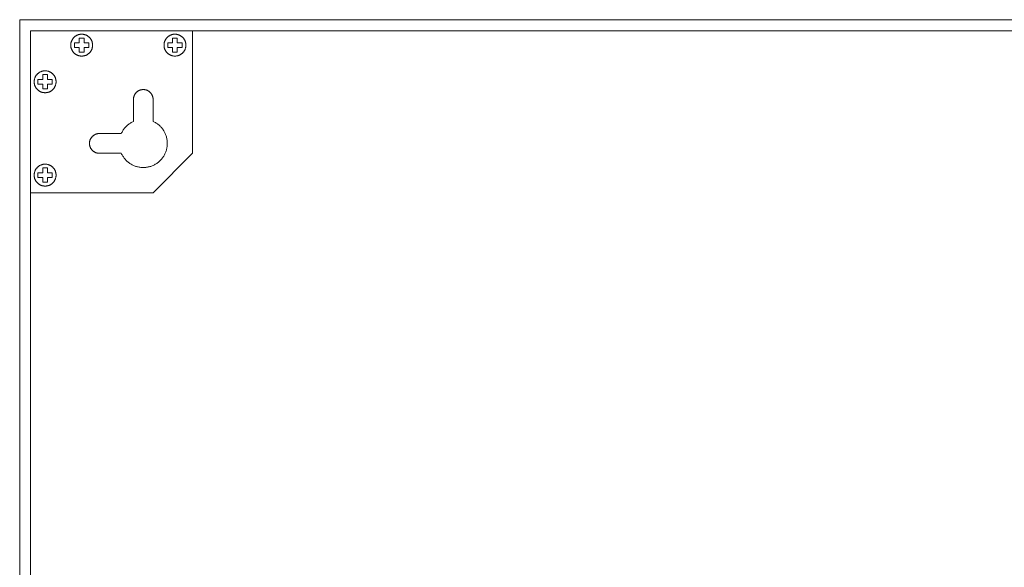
# Model space of a CAD drawing. Header units: millimetres. Extents: x -2430 to -1176, y -900 to 256.
# Tile 4 of 5: x -1626 to -1401, y 131 to 256. Entities that reach past the tile are written whole.
import ezdxf

# ---------------------------------------------------------------- set-up
doc = ezdxf.new("R2010")
doc.units = ezdxf.units.MM
doc.layers.add('Default', color=7, linetype='Continuous', lineweight=15, true_color=0x000000)
doc.layers.add('Make2D$visible$lines', color=7, linetype='Continuous', lineweight=15, true_color=0x000000)

msp = doc.modelspace()

# ---------------------------------------------------------------- linework, layer by layer
at = {"layer": 'Default'}
for p, q in [((-1178.85, 253.54), (-1623.85, 253.54)), ((-1623.85, 253.54), (-1623.85, -741.46)), ((-1623.85, 253.54), (-1586.85, 253.54)), ((-1613.99, 251.96), (-1613.93, 252.03)), ((-1613.93, 252.03), (-1613.87, 252.09)), ((-1613.87, 252.09), (-1613.8, 252.14)), ((-1613.8, 252.14), (-1613.73, 252.2)), ((-1613.73, 252.2), (-1613.66, 252.25)), ((-1613.66, 252.25), (-1613.59, 252.3)), ((-1613.59, 252.3), (-1613.52, 252.35)), ((-1613.52, 252.35), (-1613.45, 252.39)), ((-1613.45, 252.39), (-1613.37, 252.44)), ((-1613.37, 252.44), (-1613.29, 252.48)), ((-1613.29, 252.48), (-1613.22, 252.51)), ((-1613.22, 252.51), (-1613.14, 252.55)), ((-1613.14, 252.55), (-1613.06, 252.58)), ((-1613.06, 252.58), (-1612.97, 252.61)), ((-1612.97, 252.61), (-1612.89, 252.63)), ((-1612.89, 252.63), (-1612.81, 252.66)), ((-1612.81, 252.66), (-1612.72, 252.68)), ((-1612.72, 252.68), (-1612.64, 252.69)), ((-1612.64, 252.69), (-1612.55, 252.71)), ((-1612.55, 252.71), (-1612.47, 252.72)), ((-1612.47, 252.72), (-1612.38, 252.73)), ((-1612.38, 252.73), (-1612.29, 252.73)), ((-1612.29, 252.73), (-1612.21, 252.74)), ((-1612.21, 252.74), (-1612.12, 252.73)), ((-1612.12, 252.73), (-1612.03, 252.73)), ((-1612.03, 252.73), (-1611.95, 252.72)), ((-1611.95, 252.72), (-1611.86, 252.71)), ((-1611.86, 252.71), (-1611.77, 252.7)), ((-1611.77, 252.7), (-1611.69, 252.69)), ((-1611.69, 252.69), (-1611.6, 252.67)), ((-1611.6, 252.67), (-1611.52, 252.65)), ((-1611.52, 252.65), (-1611.44, 252.62)), ((-1611.44, 252.62), (-1611.35, 252.59)), ((-1611.35, 252.59), (-1611.27, 252.56)), ((-1611.27, 252.56), (-1611.19, 252.53)), ((-1611.19, 252.53), (-1611.11, 252.49)), ((-1611.11, 252.49), (-1611.04, 252.46)), ((-1611.04, 252.46), (-1610.96, 252.42)), ((-1610.96, 252.42), (-1610.88, 252.37)), ((-1610.88, 252.37), (-1610.81, 252.32)), ((-1610.81, 252.32), (-1610.74, 252.28)), ((-1610.74, 252.28), (-1610.67, 252.22)), ((-1610.67, 252.22), (-1610.6, 252.17)), ((-1610.6, 252.17), (-1610.54, 252.11)), ((-1610.54, 252.11), (-1610.47, 252.06)), ((-1610.47, 252.06), (-1610.41, 252)), ((-1592.68, 251.96), (-1592.62, 252.03)), ((-1592.62, 252.03), (-1592.56, 252.09)), ((-1592.56, 252.09), (-1592.49, 252.14)), ((-1592.49, 252.14), (-1592.42, 252.2)), ((-1592.42, 252.2), (-1592.35, 252.25)), ((-1592.35, 252.25), (-1592.28, 252.3)), ((-1592.28, 252.3), (-1592.21, 252.35)), ((-1592.21, 252.35), (-1592.14, 252.39)), ((-1592.14, 252.39), (-1592.06, 252.44)), ((-1592.06, 252.44), (-1591.98, 252.48)), ((-1591.98, 252.48), (-1591.91, 252.51)), ((-1591.91, 252.51), (-1591.83, 252.55)), ((-1591.83, 252.55), (-1591.75, 252.58)), ((-1591.75, 252.58), (-1591.66, 252.61)), ((-1591.66, 252.61), (-1591.58, 252.63)), ((-1591.58, 252.63), (-1591.5, 252.66)), ((-1591.5, 252.66), (-1591.41, 252.68)), ((-1591.41, 252.68), (-1591.33, 252.69)), ((-1591.33, 252.69), (-1591.24, 252.71)), ((-1591.24, 252.71), (-1591.16, 252.72)), ((-1591.16, 252.72), (-1591.07, 252.73)), ((-1591.07, 252.73), (-1590.98, 252.73)), ((-1590.98, 252.73), (-1590.9, 252.74)), ((-1590.9, 252.74), (-1590.81, 252.73)), ((-1590.81, 252.73), (-1590.72, 252.73)), ((-1590.72, 252.73), (-1590.64, 252.72)), ((-1590.64, 252.72), (-1590.55, 252.71)), ((-1590.55, 252.71), (-1590.46, 252.7)), ((-1590.46, 252.7), (-1590.38, 252.69)), ((-1590.38, 252.69), (-1590.29, 252.67)), ((-1590.29, 252.67), (-1590.21, 252.65)), ((-1590.21, 252.65), (-1590.13, 252.62)), ((-1590.13, 252.62), (-1590.04, 252.59)), ((-1590.04, 252.59), (-1589.96, 252.56)), ((-1589.96, 252.56), (-1589.88, 252.53)), ((-1589.88, 252.53), (-1589.8, 252.49)), ((-1589.8, 252.49), (-1589.73, 252.46)), ((-1589.73, 252.46), (-1589.65, 252.42)), ((-1589.65, 252.42), (-1589.57, 252.37)), ((-1589.57, 252.37), (-1589.5, 252.32)), ((-1589.5, 252.32), (-1589.43, 252.28)), ((-1589.43, 252.28), (-1589.36, 252.22)), ((-1589.36, 252.22), (-1589.29, 252.17)), ((-1589.29, 252.17), (-1589.23, 252.11)), ((-1589.23, 252.11), (-1589.16, 252.06)), ((-1589.16, 252.06), (-1589.1, 252)), ((-1586.85, 253.54), (-1586.85, 225.54)), ((-1614.68, 250.41), (-1614.67, 250.5)), ((-1614.68, 250.32), (-1614.68, 250.41)), ((-1614.68, 250.24), (-1614.68, 250.32)), ((-1614.68, 250.15), (-1614.68, 250.24)), ((-1614.68, 250.06), (-1614.68, 250.15)), ((-1614.67, 249.98), (-1614.68, 250.06)), ((-1614.67, 250.5), (-1614.66, 250.58)), ((-1614.66, 249.89), (-1614.67, 249.98)), ((-1614.66, 250.58), (-1614.65, 250.67)), ((-1614.65, 249.8), (-1614.66, 249.89)), ((-1614.65, 250.67), (-1614.63, 250.75)), ((-1614.63, 249.72), (-1614.65, 249.8)), ((-1614.63, 250.75), (-1614.61, 250.84)), ((-1614.61, 250.84), (-1614.59, 250.92)), ((-1614.59, 250.92), (-1614.56, 251)), ((-1614.56, 251), (-1614.54, 251.09)), ((-1614.54, 251.09), (-1614.5, 251.17)), ((-1614.5, 251.17), (-1614.47, 251.25)), ((-1614.47, 251.25), (-1614.43, 251.33)), ((-1614.43, 251.33), (-1614.39, 251.4)), ((-1614.39, 251.4), (-1614.35, 251.48)), ((-1614.35, 251.48), (-1614.31, 251.55)), ((-1614.31, 251.55), (-1614.26, 251.63)), ((-1614.26, 251.63), (-1614.21, 251.7)), ((-1614.21, 251.7), (-1614.16, 251.77)), ((-1614.16, 251.77), (-1614.11, 251.84)), ((-1614.11, 251.84), (-1614.05, 251.9)), ((-1614.05, 251.9), (-1613.99, 251.96)), ((-1613.81, 249.69), (-1613.81, 250.78)), ((-1613.81, 250.78), (-1612.73, 250.78)), ((-1612.73, 250.78), (-1612.73, 251.86)), ((-1612.73, 251.86), (-1611.64, 251.86)), ((-1611.64, 251.86), (-1611.64, 250.78)), ((-1611.64, 250.78), (-1610.56, 250.78)), ((-1610.56, 250.78), (-1610.56, 249.69)), ((-1610.41, 252), (-1610.35, 251.93)), ((-1610.35, 251.93), (-1610.29, 251.87)), ((-1610.29, 251.87), (-1610.24, 251.8)), ((-1610.24, 251.8), (-1610.18, 251.73)), ((-1610.18, 251.73), (-1610.13, 251.66)), ((-1610.13, 251.66), (-1610.08, 251.59)), ((-1610.08, 251.59), (-1610.04, 251.52)), ((-1610.04, 251.52), (-1609.99, 251.44)), ((-1609.99, 251.44), (-1609.95, 251.36)), ((-1609.95, 251.36), (-1609.92, 251.29)), ((-1609.92, 251.29), (-1609.88, 251.21)), ((-1609.88, 251.21), (-1609.85, 251.13)), ((-1609.85, 251.13), (-1609.82, 251.05)), ((-1609.82, 251.05), (-1609.79, 250.96)), ((-1609.79, 250.96), (-1609.77, 250.88)), ((-1609.77, 250.88), (-1609.75, 250.8)), ((-1609.75, 250.8), (-1609.73, 250.71)), ((-1609.73, 249.76), (-1609.75, 249.68)), ((-1609.73, 250.71), (-1609.71, 250.62)), ((-1609.71, 249.85), (-1609.73, 249.76)), ((-1609.71, 250.62), (-1609.7, 250.54)), ((-1609.7, 249.93), (-1609.71, 249.85)), ((-1609.7, 250.54), (-1609.69, 250.45)), ((-1609.69, 250.02), (-1609.7, 249.93)), ((-1609.69, 250.45), (-1609.69, 250.37)), ((-1609.69, 250.37), (-1609.68, 250.28)), ((-1609.68, 250.19), (-1609.69, 250.11)), ((-1609.69, 250.11), (-1609.69, 250.02)), ((-1609.68, 250.28), (-1609.68, 250.19)), ((-1593.37, 250.41), (-1593.36, 250.5)), ((-1593.37, 250.32), (-1593.37, 250.41)), ((-1593.37, 250.24), (-1593.37, 250.32)), ((-1593.37, 250.15), (-1593.37, 250.24)), ((-1593.37, 250.06), (-1593.37, 250.15)), ((-1593.36, 249.98), (-1593.37, 250.06)), ((-1593.36, 250.5), (-1593.35, 250.58)), ((-1593.35, 249.89), (-1593.36, 249.98)), ((-1593.35, 250.58), (-1593.34, 250.67)), ((-1593.34, 249.8), (-1593.35, 249.89)), ((-1593.34, 250.67), (-1593.32, 250.75)), ((-1593.32, 249.72), (-1593.34, 249.8)), ((-1593.32, 250.75), (-1593.3, 250.84)), ((-1593.3, 250.84), (-1593.28, 250.92)), ((-1593.28, 250.92), (-1593.25, 251)), ((-1593.25, 251), (-1593.23, 251.09)), ((-1593.23, 251.09), (-1593.19, 251.17)), ((-1593.19, 251.17), (-1593.16, 251.25)), ((-1593.16, 251.25), (-1593.12, 251.33)), ((-1593.12, 251.33), (-1593.08, 251.4)), ((-1593.08, 251.4), (-1593.04, 251.48)), ((-1593.04, 251.48), (-1593, 251.55)), ((-1593, 251.55), (-1592.95, 251.63)), ((-1592.95, 251.63), (-1592.9, 251.7)), ((-1592.9, 251.7), (-1592.85, 251.77)), ((-1592.85, 251.77), (-1592.8, 251.84)), ((-1592.8, 251.84), (-1592.74, 251.9)), ((-1592.74, 251.9), (-1592.68, 251.96)), ((-1592.5, 249.69), (-1592.5, 250.78)), ((-1592.5, 250.78), (-1591.42, 250.78)), ((-1591.42, 250.78), (-1591.42, 251.86)), ((-1591.42, 251.86), (-1590.33, 251.86)), ((-1590.33, 251.86), (-1590.33, 250.78)), ((-1590.33, 250.78), (-1589.25, 250.78)), ((-1589.25, 250.78), (-1589.25, 249.69)), ((-1589.1, 252), (-1589.04, 251.93)), ((-1589.04, 251.93), (-1588.98, 251.87)), ((-1588.98, 251.87), (-1588.93, 251.8)), ((-1588.93, 251.8), (-1588.87, 251.73)), ((-1588.87, 251.73), (-1588.82, 251.66)), ((-1588.82, 251.66), (-1588.77, 251.59)), ((-1588.77, 251.59), (-1588.73, 251.52)), ((-1588.73, 251.52), (-1588.68, 251.44)), ((-1588.68, 251.44), (-1588.64, 251.36)), ((-1588.64, 251.36), (-1588.61, 251.29)), ((-1588.61, 251.29), (-1588.57, 251.21)), ((-1588.57, 251.21), (-1588.54, 251.13)), ((-1588.54, 251.13), (-1588.51, 251.05)), ((-1588.51, 251.05), (-1588.48, 250.96)), ((-1588.48, 250.96), (-1588.46, 250.88)), ((-1588.46, 250.88), (-1588.44, 250.8)), ((-1588.44, 250.8), (-1588.42, 250.71)), ((-1588.42, 249.76), (-1588.44, 249.68)), ((-1588.42, 250.71), (-1588.4, 250.62)), ((-1588.4, 249.85), (-1588.42, 249.76)), ((-1588.4, 250.62), (-1588.39, 250.54)), ((-1588.39, 249.93), (-1588.4, 249.85)), ((-1588.39, 250.54), (-1588.38, 250.45)), ((-1588.38, 250.02), (-1588.39, 249.93)), ((-1588.38, 250.45), (-1588.38, 250.37)), ((-1588.38, 250.37), (-1588.37, 250.28)), ((-1588.37, 250.19), (-1588.38, 250.11)), ((-1588.38, 250.11), (-1588.38, 250.02)), ((-1588.37, 250.28), (-1588.37, 250.19)), ((-1614.61, 249.63), (-1614.63, 249.72)), ((-1614.59, 249.55), (-1614.61, 249.63)), ((-1614.56, 249.47), (-1614.59, 249.55)), ((-1614.54, 249.39), (-1614.56, 249.47)), ((-1614.5, 249.3), (-1614.54, 249.39)), ((-1614.47, 249.22), (-1614.5, 249.3)), ((-1614.43, 249.15), (-1614.47, 249.22)), ((-1614.39, 249.07), (-1614.43, 249.15)), ((-1614.35, 248.99), (-1614.39, 249.07)), ((-1614.31, 248.92), (-1614.35, 248.99)), ((-1614.26, 248.84), (-1614.31, 248.92)), ((-1614.21, 248.77), (-1614.26, 248.84)), ((-1614.16, 248.7), (-1614.21, 248.77)), ((-1614.11, 248.64), (-1614.16, 248.7)), ((-1614.05, 248.57), (-1614.11, 248.64)), ((-1613.99, 248.51), (-1614.05, 248.57)), ((-1613.93, 248.45), (-1613.99, 248.51)), ((-1613.87, 248.39), (-1613.93, 248.45)), ((-1613.8, 248.33), (-1613.87, 248.39)), ((-1612.73, 249.69), (-1613.81, 249.69)), ((-1613.73, 248.27), (-1613.8, 248.33)), ((-1613.66, 248.22), (-1613.73, 248.27)), ((-1613.59, 248.17), (-1613.66, 248.22)), ((-1613.52, 248.12), (-1613.59, 248.17)), ((-1613.45, 248.08), (-1613.52, 248.12)), ((-1613.37, 248.04), (-1613.45, 248.08)), ((-1613.29, 248), (-1613.37, 248.04)), ((-1613.22, 247.96), (-1613.29, 248)), ((-1613.14, 247.92), (-1613.22, 247.96)), ((-1613.06, 247.89), (-1613.14, 247.92)), ((-1612.97, 247.86), (-1613.06, 247.89)), ((-1612.89, 247.84), (-1612.97, 247.86)), ((-1612.81, 247.81), (-1612.89, 247.84)), ((-1612.72, 247.79), (-1612.81, 247.81)), ((-1612.73, 248.61), (-1612.73, 249.69)), ((-1611.64, 248.61), (-1612.73, 248.61)), ((-1612.64, 247.78), (-1612.72, 247.79)), ((-1612.55, 247.76), (-1612.64, 247.78)), ((-1612.47, 247.75), (-1612.55, 247.76)), ((-1612.38, 247.74), (-1612.47, 247.75)), ((-1612.29, 247.74), (-1612.38, 247.74)), ((-1612.21, 247.74), (-1612.29, 247.74)), ((-1612.12, 247.74), (-1612.21, 247.74)), ((-1612.03, 247.74), (-1612.12, 247.74)), ((-1611.95, 247.75), (-1612.03, 247.74)), ((-1611.86, 247.76), (-1611.95, 247.75)), ((-1611.77, 247.77), (-1611.86, 247.76)), ((-1611.69, 247.79), (-1611.77, 247.77)), ((-1611.6, 247.8), (-1611.69, 247.79)), ((-1610.56, 249.69), (-1611.64, 249.69)), ((-1611.64, 249.69), (-1611.64, 248.61)), ((-1611.52, 247.83), (-1611.6, 247.8)), ((-1611.44, 247.85), (-1611.52, 247.83)), ((-1611.35, 247.88), (-1611.44, 247.85)), ((-1611.27, 247.91), (-1611.35, 247.88)), ((-1611.19, 247.94), (-1611.27, 247.91)), ((-1611.11, 247.98), (-1611.19, 247.94)), ((-1611.04, 248.02), (-1611.11, 247.98)), ((-1610.96, 248.06), (-1611.04, 248.02)), ((-1610.88, 248.1), (-1610.96, 248.06)), ((-1610.81, 248.15), (-1610.88, 248.1)), ((-1610.74, 248.2), (-1610.81, 248.15)), ((-1610.67, 248.25), (-1610.74, 248.2)), ((-1610.6, 248.3), (-1610.67, 248.25)), ((-1610.54, 248.36), (-1610.6, 248.3)), ((-1610.47, 248.42), (-1610.54, 248.36)), ((-1610.41, 248.48), (-1610.47, 248.42)), ((-1610.35, 248.54), (-1610.41, 248.48)), ((-1610.29, 248.6), (-1610.35, 248.54)), ((-1610.24, 248.67), (-1610.29, 248.6)), ((-1610.18, 248.74), (-1610.24, 248.67)), ((-1610.13, 248.81), (-1610.18, 248.74)), ((-1610.08, 248.88), (-1610.13, 248.81)), ((-1610.04, 248.95), (-1610.08, 248.88)), ((-1609.99, 249.03), (-1610.04, 248.95)), ((-1609.95, 249.11), (-1609.99, 249.03)), ((-1609.92, 249.18), (-1609.95, 249.11)), ((-1609.88, 249.26), (-1609.92, 249.18)), ((-1609.85, 249.34), (-1609.88, 249.26)), ((-1609.82, 249.43), (-1609.85, 249.34)), ((-1609.79, 249.51), (-1609.82, 249.43)), ((-1609.77, 249.59), (-1609.79, 249.51)), ((-1609.75, 249.68), (-1609.77, 249.59)), ((-1593.3, 249.63), (-1593.32, 249.72)), ((-1593.28, 249.55), (-1593.3, 249.63)), ((-1593.25, 249.47), (-1593.28, 249.55)), ((-1593.23, 249.39), (-1593.25, 249.47)), ((-1593.19, 249.3), (-1593.23, 249.39)), ((-1593.16, 249.22), (-1593.19, 249.3)), ((-1593.12, 249.15), (-1593.16, 249.22)), ((-1593.08, 249.07), (-1593.12, 249.15)), ((-1593.04, 248.99), (-1593.08, 249.07)), ((-1593, 248.92), (-1593.04, 248.99)), ((-1592.95, 248.84), (-1593, 248.92)), ((-1592.9, 248.77), (-1592.95, 248.84)), ((-1592.85, 248.7), (-1592.9, 248.77)), ((-1592.8, 248.64), (-1592.85, 248.7)), ((-1592.74, 248.57), (-1592.8, 248.64)), ((-1592.68, 248.51), (-1592.74, 248.57)), ((-1592.62, 248.45), (-1592.68, 248.51)), ((-1592.56, 248.39), (-1592.62, 248.45)), ((-1592.49, 248.33), (-1592.56, 248.39)), ((-1591.42, 249.69), (-1592.5, 249.69)), ((-1592.42, 248.27), (-1592.49, 248.33)), ((-1592.35, 248.22), (-1592.42, 248.27)), ((-1592.28, 248.17), (-1592.35, 248.22)), ((-1592.21, 248.12), (-1592.28, 248.17)), ((-1592.14, 248.08), (-1592.21, 248.12)), ((-1592.06, 248.04), (-1592.14, 248.08)), ((-1591.98, 248), (-1592.06, 248.04)), ((-1591.91, 247.96), (-1591.98, 248)), ((-1591.83, 247.92), (-1591.91, 247.96)), ((-1591.75, 247.89), (-1591.83, 247.92)), ((-1591.66, 247.86), (-1591.75, 247.89)), ((-1591.58, 247.84), (-1591.66, 247.86)), ((-1591.5, 247.81), (-1591.58, 247.84)), ((-1591.41, 247.79), (-1591.5, 247.81)), ((-1591.42, 248.61), (-1591.42, 249.69)), ((-1590.33, 248.61), (-1591.42, 248.61)), ((-1591.33, 247.78), (-1591.41, 247.79)), ((-1591.24, 247.76), (-1591.33, 247.78)), ((-1591.16, 247.75), (-1591.24, 247.76)), ((-1591.07, 247.74), (-1591.16, 247.75)), ((-1590.98, 247.74), (-1591.07, 247.74)), ((-1590.9, 247.74), (-1590.98, 247.74)), ((-1590.81, 247.74), (-1590.9, 247.74)), ((-1590.72, 247.74), (-1590.81, 247.74)), ((-1590.64, 247.75), (-1590.72, 247.74)), ((-1590.55, 247.76), (-1590.64, 247.75)), ((-1590.46, 247.77), (-1590.55, 247.76)), ((-1590.38, 247.79), (-1590.46, 247.77)), ((-1590.29, 247.8), (-1590.38, 247.79)), ((-1589.25, 249.69), (-1590.33, 249.69)), ((-1590.33, 249.69), (-1590.33, 248.61)), ((-1590.21, 247.83), (-1590.29, 247.8)), ((-1590.13, 247.85), (-1590.21, 247.83)), ((-1590.04, 247.88), (-1590.13, 247.85)), ((-1589.96, 247.91), (-1590.04, 247.88)), ((-1589.88, 247.94), (-1589.96, 247.91)), ((-1589.8, 247.98), (-1589.88, 247.94)), ((-1589.73, 248.02), (-1589.8, 247.98)), ((-1589.65, 248.06), (-1589.73, 248.02)), ((-1589.57, 248.1), (-1589.65, 248.06)), ((-1589.5, 248.15), (-1589.57, 248.1)), ((-1589.43, 248.2), (-1589.5, 248.15)), ((-1589.36, 248.25), (-1589.43, 248.2)), ((-1589.29, 248.3), (-1589.36, 248.25)), ((-1589.23, 248.36), (-1589.29, 248.3)), ((-1589.16, 248.42), (-1589.23, 248.36)), ((-1589.1, 248.48), (-1589.16, 248.42)), ((-1589.04, 248.54), (-1589.1, 248.48)), ((-1588.98, 248.6), (-1589.04, 248.54)), ((-1588.93, 248.67), (-1588.98, 248.6)), ((-1588.87, 248.74), (-1588.93, 248.67)), ((-1588.82, 248.81), (-1588.87, 248.74)), ((-1588.77, 248.88), (-1588.82, 248.81)), ((-1588.73, 248.95), (-1588.77, 248.88)), ((-1588.68, 249.03), (-1588.73, 248.95)), ((-1588.64, 249.11), (-1588.68, 249.03)), ((-1588.61, 249.18), (-1588.64, 249.11)), ((-1588.57, 249.26), (-1588.61, 249.18)), ((-1588.54, 249.34), (-1588.57, 249.26)), ((-1588.51, 249.43), (-1588.54, 249.34)), ((-1588.48, 249.51), (-1588.51, 249.43)), ((-1588.46, 249.59), (-1588.48, 249.51)), ((-1588.44, 249.68), (-1588.46, 249.59)), ((-1622.74, 243.07), (-1622.78, 242.99)), ((-1622.7, 243.14), (-1622.74, 243.07)), ((-1622.65, 243.22), (-1622.7, 243.14)), ((-1622.61, 243.29), (-1622.65, 243.22)), ((-1622.56, 243.36), (-1622.61, 243.29)), ((-1622.5, 243.43), (-1622.56, 243.36)), ((-1622.45, 243.49), (-1622.5, 243.43)), ((-1622.39, 243.56), (-1622.45, 243.49)), ((-1622.33, 243.62), (-1622.39, 243.56)), ((-1622.27, 243.68), (-1622.33, 243.62)), ((-1622.21, 243.74), (-1622.27, 243.68)), ((-1622.14, 243.8), (-1622.21, 243.74)), ((-1622.07, 243.85), (-1622.14, 243.8)), ((-1622, 243.91), (-1622.07, 243.85)), ((-1621.93, 243.96), (-1622, 243.91)), ((-1621.86, 244), (-1621.93, 243.96)), ((-1621.79, 244.05), (-1621.86, 244)), ((-1621.71, 244.09), (-1621.79, 244.05)), ((-1621.63, 244.13), (-1621.71, 244.09)), ((-1621.55, 244.16), (-1621.63, 244.13)), ((-1621.47, 244.2), (-1621.55, 244.16)), ((-1621.39, 244.23), (-1621.47, 244.2)), ((-1621.31, 244.26), (-1621.39, 244.23)), ((-1621.23, 244.28), (-1621.31, 244.26)), ((-1621.14, 244.31), (-1621.23, 244.28)), ((-1621.06, 244.32), (-1621.14, 244.31)), ((-1620, 243.51), (-1621.08, 243.51)), ((-1621.08, 243.51), (-1621.08, 242.42)), ((-1620.97, 244.34), (-1621.06, 244.32)), ((-1620.89, 244.35), (-1620.97, 244.34)), ((-1620.8, 244.37), (-1620.89, 244.35)), ((-1620.71, 244.37), (-1620.8, 244.37)), ((-1620.63, 244.38), (-1620.71, 244.37)), ((-1620.54, 244.38), (-1620.63, 244.38)), ((-1620.45, 244.38), (-1620.54, 244.38)), ((-1620.37, 244.37), (-1620.45, 244.38)), ((-1620.28, 244.37), (-1620.37, 244.37)), ((-1620.2, 244.35), (-1620.28, 244.37)), ((-1620.11, 244.34), (-1620.2, 244.35)), ((-1620.02, 244.32), (-1620.11, 244.34)), ((-1619.94, 244.31), (-1620.02, 244.32)), ((-1620, 242.42), (-1620, 243.51)), ((-1619.86, 244.28), (-1619.94, 244.31)), ((-1619.77, 244.26), (-1619.86, 244.28)), ((-1619.69, 244.23), (-1619.77, 244.26)), ((-1619.61, 244.2), (-1619.69, 244.23)), ((-1619.53, 244.16), (-1619.61, 244.2)), ((-1619.45, 244.13), (-1619.53, 244.16)), ((-1619.37, 244.09), (-1619.45, 244.13)), ((-1619.3, 244.05), (-1619.37, 244.09)), ((-1619.22, 244), (-1619.3, 244.05)), ((-1619.15, 243.96), (-1619.22, 244)), ((-1619.08, 243.91), (-1619.15, 243.96)), ((-1619.01, 243.85), (-1619.08, 243.91)), ((-1618.94, 243.8), (-1619.01, 243.85)), ((-1618.88, 243.74), (-1618.94, 243.8)), ((-1618.81, 243.68), (-1618.88, 243.74)), ((-1618.75, 243.62), (-1618.81, 243.68)), ((-1618.69, 243.56), (-1618.75, 243.62)), ((-1618.63, 243.49), (-1618.69, 243.56)), ((-1618.58, 243.43), (-1618.63, 243.49)), ((-1618.53, 243.36), (-1618.58, 243.43)), ((-1618.48, 243.29), (-1618.53, 243.36)), ((-1618.43, 243.22), (-1618.48, 243.29)), ((-1618.38, 243.14), (-1618.43, 243.22)), ((-1618.34, 243.07), (-1618.38, 243.14)), ((-1618.3, 242.99), (-1618.34, 243.07)), ((-1623.03, 242.07), (-1623.04, 241.99)), ((-1623.04, 241.99), (-1623.04, 241.9)), ((-1623.04, 241.9), (-1623.04, 241.81)), ((-1623.04, 241.81), (-1623.04, 241.73)), ((-1623.04, 241.73), (-1623.03, 241.64)), ((-1623.01, 242.25), (-1623.03, 242.16)), ((-1623.03, 242.16), (-1623.03, 242.07)), ((-1623.03, 241.64), (-1623.02, 241.55)), ((-1623.02, 241.55), (-1623.01, 241.47)), ((-1623, 242.33), (-1623.01, 242.25)), ((-1623.01, 241.47), (-1622.99, 241.38)), ((-1622.98, 242.42), (-1623, 242.33)), ((-1622.99, 241.38), (-1622.97, 241.3)), ((-1622.96, 242.5), (-1622.98, 242.42)), ((-1622.97, 241.3), (-1622.95, 241.21)), ((-1622.94, 242.58), (-1622.96, 242.5)), ((-1622.95, 241.21), (-1622.93, 241.13)), ((-1622.91, 242.67), (-1622.94, 242.58)), ((-1622.93, 241.13), (-1622.9, 241.05)), ((-1622.88, 242.75), (-1622.91, 242.67)), ((-1622.9, 241.05), (-1622.87, 240.97)), ((-1622.85, 242.83), (-1622.88, 242.75)), ((-1622.87, 240.97), (-1622.84, 240.89)), ((-1622.82, 242.91), (-1622.85, 242.83)), ((-1622.84, 240.89), (-1622.8, 240.81)), ((-1622.78, 242.99), (-1622.82, 242.91)), ((-1622.8, 240.81), (-1622.76, 240.73)), ((-1621.08, 242.42), (-1622.17, 242.42)), ((-1622.17, 242.42), (-1622.17, 241.34)), ((-1622.17, 241.34), (-1621.08, 241.34)), ((-1621.08, 241.34), (-1621.08, 240.25)), ((-1618.91, 242.42), (-1620, 242.42)), ((-1620, 240.25), (-1620, 241.34)), ((-1620, 241.34), (-1618.91, 241.34)), ((-1618.91, 241.34), (-1618.91, 242.42)), ((-1618.32, 240.73), (-1618.28, 240.81)), ((-1618.26, 242.91), (-1618.3, 242.99)), ((-1618.28, 240.81), (-1618.25, 240.89)), ((-1618.23, 242.83), (-1618.26, 242.91)), ((-1618.25, 240.89), (-1618.21, 240.97)), ((-1618.2, 242.75), (-1618.23, 242.83)), ((-1618.21, 240.97), (-1618.18, 241.05)), ((-1618.17, 242.67), (-1618.2, 242.75)), ((-1618.18, 241.05), (-1618.16, 241.13)), ((-1618.14, 242.58), (-1618.17, 242.67)), ((-1618.16, 241.13), (-1618.13, 241.21)), ((-1618.12, 242.5), (-1618.14, 242.58)), ((-1618.13, 241.21), (-1618.11, 241.3)), ((-1618.1, 242.42), (-1618.12, 242.5)), ((-1618.11, 241.3), (-1618.09, 241.38)), ((-1618.08, 242.33), (-1618.1, 242.42)), ((-1618.09, 241.38), (-1618.08, 241.47)), ((-1618.07, 242.25), (-1618.08, 242.33)), ((-1618.08, 241.47), (-1618.06, 241.55)), ((-1618.06, 242.16), (-1618.07, 242.25)), ((-1618.05, 242.07), (-1618.06, 242.16)), ((-1618.06, 241.55), (-1618.05, 241.64)), ((-1618.04, 241.99), (-1618.05, 242.07)), ((-1618.05, 241.73), (-1618.04, 241.81)), ((-1618.05, 241.64), (-1618.05, 241.73)), ((-1618.04, 241.9), (-1618.04, 241.99)), ((-1618.04, 241.81), (-1618.04, 241.9)), ((-1622.76, 240.73), (-1622.72, 240.65)), ((-1622.72, 240.65), (-1622.68, 240.58)), ((-1622.68, 240.58), (-1622.63, 240.51)), ((-1622.63, 240.51), (-1622.58, 240.43)), ((-1622.58, 240.43), (-1622.53, 240.36)), ((-1622.53, 240.36), (-1622.48, 240.3)), ((-1622.48, 240.3), (-1622.42, 240.23)), ((-1622.42, 240.23), (-1622.36, 240.17)), ((-1622.36, 240.17), (-1622.3, 240.1)), ((-1622.3, 240.1), (-1622.24, 240.04)), ((-1622.24, 240.04), (-1622.17, 239.99)), ((-1622.17, 239.99), (-1622.11, 239.93)), ((-1622.11, 239.93), (-1622.04, 239.88)), ((-1622.04, 239.88), (-1621.97, 239.83)), ((-1621.97, 239.83), (-1621.9, 239.78)), ((-1621.9, 239.78), (-1621.82, 239.73)), ((-1621.82, 239.73), (-1621.75, 239.69)), ((-1621.75, 239.69), (-1621.67, 239.65)), ((-1621.67, 239.65), (-1621.59, 239.61)), ((-1621.59, 239.61), (-1621.51, 239.58)), ((-1621.51, 239.58), (-1621.43, 239.54)), ((-1621.43, 239.54), (-1621.35, 239.51)), ((-1621.35, 239.51), (-1621.27, 239.49)), ((-1621.27, 239.49), (-1621.18, 239.46)), ((-1621.18, 239.46), (-1621.1, 239.44)), ((-1621.1, 239.44), (-1621.02, 239.42)), ((-1621.08, 240.25), (-1620, 240.25)), ((-1621.02, 239.42), (-1620.93, 239.41)), ((-1620.93, 239.41), (-1620.84, 239.4)), ((-1620.84, 239.4), (-1620.76, 239.39)), ((-1620.76, 239.39), (-1620.67, 239.38)), ((-1620.67, 239.38), (-1620.58, 239.38)), ((-1620.58, 239.38), (-1620.5, 239.38)), ((-1620.5, 239.38), (-1620.41, 239.38)), ((-1620.41, 239.38), (-1620.32, 239.39)), ((-1620.32, 239.39), (-1620.24, 239.4)), ((-1620.24, 239.4), (-1620.15, 239.41)), ((-1620.15, 239.41), (-1620.07, 239.42)), ((-1620.07, 239.42), (-1619.98, 239.44)), ((-1619.98, 239.44), (-1619.9, 239.46)), ((-1619.9, 239.46), (-1619.81, 239.49)), ((-1619.81, 239.49), (-1619.73, 239.51)), ((-1619.73, 239.51), (-1619.65, 239.54)), ((-1619.65, 239.54), (-1619.57, 239.58)), ((-1619.57, 239.58), (-1619.49, 239.61)), ((-1619.49, 239.61), (-1619.41, 239.65)), ((-1619.41, 239.65), (-1619.34, 239.69)), ((-1619.34, 239.69), (-1619.26, 239.73)), ((-1619.26, 239.73), (-1619.19, 239.78)), ((-1619.19, 239.78), (-1619.11, 239.83)), ((-1619.11, 239.83), (-1619.04, 239.88)), ((-1619.04, 239.88), (-1618.98, 239.93)), ((-1618.98, 239.93), (-1618.91, 239.99)), ((-1618.91, 239.99), (-1618.84, 240.04)), ((-1618.84, 240.04), (-1618.78, 240.1)), ((-1618.78, 240.1), (-1618.72, 240.17)), ((-1618.72, 240.17), (-1618.66, 240.23)), ((-1618.66, 240.23), (-1618.61, 240.3)), ((-1618.61, 240.3), (-1618.55, 240.36)), ((-1618.55, 240.36), (-1618.5, 240.43)), ((-1618.5, 240.43), (-1618.45, 240.51)), ((-1618.45, 240.51), (-1618.41, 240.58)), ((-1618.41, 240.58), (-1618.36, 240.65)), ((-1618.36, 240.65), (-1618.32, 240.73)), ((-1600.27, 238.47), (-1600.25, 238.54)), ((-1600.25, 238.54), (-1600.22, 238.62)), ((-1600.22, 238.62), (-1600.19, 238.69)), ((-1600.19, 238.69), (-1600.16, 238.76)), ((-1600.16, 238.76), (-1600.13, 238.83)), ((-1600.13, 238.83), (-1600.1, 238.9)), ((-1600.1, 238.9), (-1600.06, 238.97)), ((-1600.06, 238.97), (-1600.02, 239.03)), ((-1600.02, 239.03), (-1599.98, 239.1)), ((-1599.98, 239.1), (-1599.93, 239.16)), ((-1599.93, 239.16), (-1599.89, 239.23)), ((-1599.89, 239.23), (-1599.84, 239.29)), ((-1599.84, 239.29), (-1599.79, 239.34)), ((-1599.79, 239.34), (-1599.74, 239.4)), ((-1599.74, 239.4), (-1599.68, 239.46)), ((-1599.68, 239.46), (-1599.63, 239.51)), ((-1599.63, 239.51), (-1599.57, 239.56)), ((-1599.57, 239.56), (-1599.51, 239.61)), ((-1599.51, 239.61), (-1599.45, 239.66)), ((-1599.45, 239.66), (-1599.38, 239.7)), ((-1599.38, 239.7), (-1599.32, 239.75)), ((-1599.32, 239.75), (-1599.25, 239.79)), ((-1599.25, 239.79), (-1599.19, 239.83)), ((-1599.19, 239.83), (-1599.12, 239.86)), ((-1599.12, 239.86), (-1599.05, 239.9)), ((-1599.05, 239.9), (-1598.98, 239.93)), ((-1598.98, 239.93), (-1598.9, 239.96)), ((-1598.9, 239.96), (-1598.83, 239.98)), ((-1598.83, 239.98), (-1598.76, 240.01)), ((-1598.76, 240.01), (-1598.68, 240.03)), ((-1598.68, 240.03), (-1598.61, 240.05)), ((-1598.61, 240.05), (-1598.53, 240.06)), ((-1598.53, 240.06), (-1598.46, 240.07)), ((-1598.46, 240.07), (-1598.38, 240.09)), ((-1598.38, 240.09), (-1598.3, 240.09)), ((-1598.3, 240.09), (-1598.22, 240.1)), ((-1598.22, 240.1), (-1598.15, 240.1)), ((-1598.15, 240.1), (-1598.07, 240.1)), ((-1598.07, 240.1), (-1597.99, 240.1)), ((-1597.99, 240.1), (-1597.91, 240.09)), ((-1597.91, 240.09), (-1597.84, 240.09)), ((-1597.84, 240.09), (-1597.76, 240.07)), ((-1597.76, 240.07), (-1597.68, 240.06)), ((-1597.68, 240.06), (-1597.61, 240.05)), ((-1597.61, 240.05), (-1597.53, 240.03)), ((-1597.53, 240.03), (-1597.46, 240.01)), ((-1597.46, 240.01), (-1597.38, 239.98)), ((-1597.38, 239.98), (-1597.31, 239.96)), ((-1597.31, 239.96), (-1597.24, 239.93)), ((-1597.24, 239.93), (-1597.17, 239.9)), ((-1597.17, 239.9), (-1597.1, 239.86)), ((-1597.1, 239.86), (-1597.03, 239.83)), ((-1597.03, 239.83), (-1596.96, 239.79)), ((-1596.96, 239.79), (-1596.9, 239.75)), ((-1596.9, 239.75), (-1596.83, 239.7)), ((-1596.83, 239.7), (-1596.77, 239.66)), ((-1596.77, 239.66), (-1596.71, 239.61)), ((-1596.71, 239.61), (-1596.65, 239.56)), ((-1596.65, 239.56), (-1596.59, 239.51)), ((-1596.59, 239.51), (-1596.53, 239.46)), ((-1596.53, 239.46), (-1596.48, 239.4)), ((-1596.48, 239.4), (-1596.43, 239.34)), ((-1596.43, 239.34), (-1596.38, 239.29)), ((-1596.38, 239.29), (-1596.33, 239.23)), ((-1596.33, 239.23), (-1596.28, 239.16)), ((-1596.28, 239.16), (-1596.24, 239.1)), ((-1596.24, 239.1), (-1596.2, 239.03)), ((-1596.2, 239.03), (-1596.16, 238.97)), ((-1596.16, 238.97), (-1596.12, 238.9)), ((-1596.12, 238.9), (-1596.08, 238.83)), ((-1596.08, 238.83), (-1596.05, 238.76)), ((-1596.05, 238.76), (-1596.02, 238.69)), ((-1596.02, 238.69), (-1595.99, 238.62)), ((-1595.99, 238.62), (-1595.97, 238.54)), ((-1595.97, 238.54), (-1595.95, 238.47)), ((-1600.35, 238.01), (-1600.34, 238.09)), ((-1600.35, 237.93), (-1600.35, 238.01)), ((-1600.35, 237.86), (-1600.35, 237.93)), ((-1600.35, 232.82), (-1600.35, 237.86)), ((-1600.34, 238.09), (-1600.33, 238.16)), ((-1600.33, 238.16), (-1600.32, 238.24)), ((-1600.32, 238.24), (-1600.31, 238.32)), ((-1600.31, 238.32), (-1600.29, 238.39)), ((-1600.29, 238.39), (-1600.27, 238.47)), ((-1595.95, 238.47), (-1595.93, 238.39)), ((-1595.93, 238.39), (-1595.91, 238.32)), ((-1595.91, 238.32), (-1595.9, 238.24)), ((-1595.9, 238.24), (-1595.88, 238.16)), ((-1595.88, 238.16), (-1595.87, 238.09)), ((-1595.87, 238.09), (-1595.87, 238.01)), ((-1595.87, 238.01), (-1595.86, 237.93)), ((-1595.86, 237.93), (-1595.86, 237.86)), ((-1595.86, 237.86), (-1595.86, 232.82)), ((-1602.06, 231.62), (-1601.93, 231.76)), ((-1601.93, 231.76), (-1601.79, 231.89)), ((-1601.79, 231.89), (-1601.65, 232.01)), ((-1601.65, 232.01), (-1601.5, 232.13)), ((-1601.5, 232.13), (-1601.34, 232.25)), ((-1601.34, 232.25), (-1601.19, 232.36)), ((-1601.19, 232.36), (-1601.03, 232.46)), ((-1601.03, 232.46), (-1600.86, 232.56)), ((-1600.86, 232.56), (-1600.7, 232.66)), ((-1600.7, 232.66), (-1600.53, 232.74)), ((-1600.53, 232.74), (-1600.35, 232.82)), ((-1595.86, 232.82), (-1595.69, 232.74)), ((-1595.69, 232.74), (-1595.52, 232.65)), ((-1595.52, 232.65), (-1595.35, 232.56)), ((-1595.35, 232.56), (-1595.19, 232.46)), ((-1595.19, 232.46), (-1595.03, 232.36)), ((-1595.03, 232.36), (-1594.87, 232.25)), ((-1594.87, 232.25), (-1594.72, 232.13)), ((-1594.72, 232.13), (-1594.57, 232.01)), ((-1594.57, 232.01), (-1594.42, 231.88)), ((-1594.42, 231.88), (-1594.28, 231.75)), ((-1594.28, 231.75), (-1594.15, 231.62)), ((-1609.59, 229.53), (-1609.65, 229.48)), ((-1609.53, 229.58), (-1609.59, 229.53)), ((-1609.47, 229.63), (-1609.53, 229.58)), ((-1609.4, 229.67), (-1609.47, 229.63)), ((-1609.34, 229.71), (-1609.4, 229.67)), ((-1609.27, 229.75), (-1609.34, 229.71)), ((-1609.2, 229.79), (-1609.27, 229.75)), ((-1609.14, 229.83), (-1609.2, 229.79)), ((-1609.07, 229.86), (-1609.14, 229.83)), ((-1608.99, 229.89), (-1609.07, 229.86)), ((-1608.92, 229.92), (-1608.99, 229.89)), ((-1608.85, 229.94), (-1608.92, 229.92)), ((-1608.77, 229.96), (-1608.85, 229.94)), ((-1608.7, 229.98), (-1608.77, 229.96)), ((-1608.62, 230), (-1608.7, 229.98)), ((-1608.55, 230.02), (-1608.62, 230)), ((-1608.47, 230.03), (-1608.55, 230.02)), ((-1608.39, 230.04), (-1608.47, 230.03)), ((-1608.32, 230.04), (-1608.39, 230.04)), ((-1608.24, 230.05), (-1608.32, 230.04)), ((-1608.16, 230.05), (-1608.24, 230.05)), ((-1603.13, 230.05), (-1608.16, 230.05)), ((-1603.13, 230.05), (-1603.05, 230.22)), ((-1603.05, 230.22), (-1602.96, 230.39)), ((-1602.96, 230.39), (-1602.87, 230.56)), ((-1602.87, 230.56), (-1602.77, 230.72)), ((-1602.77, 230.72), (-1602.67, 230.88)), ((-1602.67, 230.88), (-1602.56, 231.04)), ((-1602.56, 231.04), (-1602.44, 231.19)), ((-1602.44, 231.19), (-1602.32, 231.34)), ((-1602.32, 231.34), (-1602.19, 231.48)), ((-1602.19, 231.48), (-1602.06, 231.62)), ((-1594.15, 231.62), (-1594.02, 231.48)), ((-1594.02, 231.48), (-1593.89, 231.33)), ((-1593.89, 231.33), (-1593.77, 231.18)), ((-1593.77, 231.18), (-1593.65, 231.03)), ((-1593.65, 231.03), (-1593.54, 230.87)), ((-1593.54, 230.87), (-1593.44, 230.71)), ((-1593.44, 230.71), (-1593.34, 230.55)), ((-1593.34, 230.55), (-1593.25, 230.38)), ((-1593.25, 230.38), (-1593.16, 230.21)), ((-1593.16, 230.21), (-1593.08, 230.03)), ((-1593.08, 230.03), (-1593.01, 229.86)), ((-1593.01, 229.86), (-1592.94, 229.68)), ((-1592.94, 229.68), (-1592.88, 229.5)), ((-1610.4, 227.92), (-1610.41, 227.84)), ((-1610.41, 227.84), (-1610.41, 227.76)), ((-1610.41, 227.76), (-1610.4, 227.69)), ((-1610.39, 228.07), (-1610.4, 228)), ((-1610.4, 228), (-1610.4, 227.92)), ((-1610.4, 227.69), (-1610.4, 227.61)), ((-1610.4, 227.61), (-1610.39, 227.53)), ((-1610.38, 228.15), (-1610.39, 228.07)), ((-1610.39, 227.53), (-1610.38, 227.46)), ((-1610.37, 228.23), (-1610.38, 228.15)), ((-1610.38, 227.46), (-1610.37, 227.38)), ((-1610.35, 228.3), (-1610.37, 228.23)), ((-1610.37, 227.38), (-1610.35, 227.3)), ((-1610.33, 228.38), (-1610.35, 228.3)), ((-1610.35, 227.3), (-1610.33, 227.23)), ((-1610.31, 228.45), (-1610.33, 228.38)), ((-1610.29, 228.53), (-1610.31, 228.45)), ((-1610.26, 228.6), (-1610.29, 228.53)), ((-1610.23, 228.67), (-1610.26, 228.6)), ((-1610.2, 228.74), (-1610.23, 228.67)), ((-1610.17, 228.81), (-1610.2, 228.74)), ((-1610.13, 228.88), (-1610.17, 228.81)), ((-1610.09, 228.95), (-1610.13, 228.88)), ((-1610.05, 229.01), (-1610.09, 228.95)), ((-1610.01, 229.08), (-1610.05, 229.01)), ((-1609.96, 229.14), (-1610.01, 229.08)), ((-1609.92, 229.2), (-1609.96, 229.14)), ((-1609.87, 229.26), (-1609.92, 229.2)), ((-1609.82, 229.32), (-1609.87, 229.26)), ((-1609.76, 229.38), (-1609.82, 229.32)), ((-1609.71, 229.43), (-1609.76, 229.38)), ((-1609.65, 229.48), (-1609.71, 229.43)), ((-1592.88, 229.5), (-1592.82, 229.31)), ((-1592.82, 229.31), (-1592.77, 229.13)), ((-1592.77, 229.13), (-1592.73, 228.94)), ((-1592.73, 228.94), (-1592.69, 228.75)), ((-1592.69, 228.75), (-1592.66, 228.56)), ((-1592.66, 228.56), (-1592.64, 228.37)), ((-1592.64, 228.37), (-1592.62, 228.18)), ((-1592.62, 227.42), (-1592.64, 227.22)), ((-1592.62, 228.18), (-1592.61, 227.99)), ((-1592.61, 227.61), (-1592.62, 227.42)), ((-1592.61, 227.99), (-1592.61, 227.8)), ((-1592.61, 227.8), (-1592.61, 227.61)), ((-1610.33, 227.23), (-1610.31, 227.15)), ((-1610.31, 227.15), (-1610.29, 227.08)), ((-1610.29, 227.08), (-1610.26, 227.01)), ((-1610.26, 227.01), (-1610.23, 226.93)), ((-1610.23, 226.93), (-1610.2, 226.86)), ((-1610.2, 226.86), (-1610.17, 226.79)), ((-1610.17, 226.79), (-1610.13, 226.72)), ((-1610.13, 226.72), (-1610.09, 226.66)), ((-1610.09, 226.66), (-1610.05, 226.59)), ((-1610.05, 226.59), (-1610.01, 226.53)), ((-1610.01, 226.53), (-1609.96, 226.46)), ((-1609.96, 226.46), (-1609.92, 226.4)), ((-1609.92, 226.4), (-1609.87, 226.34)), ((-1609.87, 226.34), (-1609.82, 226.28)), ((-1609.82, 226.28), (-1609.76, 226.23)), ((-1609.76, 226.23), (-1609.71, 226.17)), ((-1609.71, 226.17), (-1609.65, 226.12)), ((-1609.65, 226.12), (-1609.59, 226.07)), ((-1609.59, 226.07), (-1609.53, 226.02)), ((-1609.53, 226.02), (-1609.47, 225.98)), ((-1609.47, 225.98), (-1609.4, 225.93)), ((-1609.4, 225.93), (-1609.34, 225.89)), ((-1609.34, 225.89), (-1609.27, 225.85)), ((-1609.27, 225.85), (-1609.2, 225.81)), ((-1609.2, 225.81), (-1609.14, 225.78)), ((-1609.14, 225.78), (-1609.07, 225.75)), ((-1609.07, 225.75), (-1608.99, 225.72)), ((-1608.99, 225.72), (-1608.92, 225.69)), ((-1608.92, 225.69), (-1608.85, 225.66)), ((-1608.85, 225.66), (-1608.77, 225.64)), ((-1608.77, 225.64), (-1608.7, 225.62)), ((-1608.7, 225.62), (-1608.62, 225.6)), ((-1608.62, 225.6), (-1608.55, 225.59)), ((-1608.55, 225.59), (-1608.47, 225.58)), ((-1608.47, 225.58), (-1608.39, 225.57)), ((-1608.39, 225.57), (-1608.32, 225.56)), ((-1608.32, 225.56), (-1608.24, 225.56)), ((-1608.24, 225.56), (-1608.16, 225.56)), ((-1608.16, 225.56), (-1603.13, 225.56)), ((-1603.05, 225.38), (-1603.13, 225.56)), ((-1602.96, 225.21), (-1603.05, 225.38)), ((-1602.87, 225.04), (-1602.96, 225.21)), ((-1602.77, 224.88), (-1602.87, 225.04)), ((-1595.85, 216.54), (-1586.85, 225.54)), ((-1593.35, 225.05), (-1593.44, 224.89)), ((-1593.25, 225.22), (-1593.35, 225.05)), ((-1593.17, 225.39), (-1593.25, 225.22)), ((-1593.08, 225.56), (-1593.17, 225.39)), ((-1593.01, 225.74), (-1593.08, 225.56)), ((-1592.94, 225.92), (-1593.01, 225.74)), ((-1592.88, 226.1), (-1592.94, 225.92)), ((-1592.82, 226.28), (-1592.88, 226.1)), ((-1592.77, 226.47), (-1592.82, 226.28)), ((-1592.73, 226.66), (-1592.77, 226.47)), ((-1592.69, 226.84), (-1592.73, 226.66)), ((-1592.66, 227.03), (-1592.69, 226.84)), ((-1592.64, 227.22), (-1592.66, 227.03)), ((-1621.71, 222.78), (-1621.79, 222.74)), ((-1621.63, 222.82), (-1621.71, 222.78)), ((-1621.55, 222.85), (-1621.63, 222.82)), ((-1621.47, 222.89), (-1621.55, 222.85)), ((-1621.39, 222.92), (-1621.47, 222.89)), ((-1621.31, 222.95), (-1621.39, 222.92)), ((-1621.23, 222.97), (-1621.31, 222.95)), ((-1621.14, 223), (-1621.23, 222.97)), ((-1621.06, 223.01), (-1621.14, 223)), ((-1620.97, 223.03), (-1621.06, 223.01)), ((-1620.89, 223.04), (-1620.97, 223.03)), ((-1620.8, 223.06), (-1620.89, 223.04)), ((-1620.71, 223.06), (-1620.8, 223.06)), ((-1620.63, 223.07), (-1620.71, 223.06)), ((-1620.54, 223.07), (-1620.63, 223.07)), ((-1620.45, 223.07), (-1620.54, 223.07)), ((-1620.37, 223.06), (-1620.45, 223.07)), ((-1620.28, 223.06), (-1620.37, 223.06)), ((-1620.2, 223.04), (-1620.28, 223.06)), ((-1620.11, 223.03), (-1620.2, 223.04)), ((-1620.02, 223.01), (-1620.11, 223.03)), ((-1619.94, 223), (-1620.02, 223.01)), ((-1619.86, 222.97), (-1619.94, 223)), ((-1619.77, 222.95), (-1619.86, 222.97)), ((-1619.69, 222.92), (-1619.77, 222.95)), ((-1619.61, 222.89), (-1619.69, 222.92)), ((-1619.53, 222.85), (-1619.61, 222.89)), ((-1619.45, 222.82), (-1619.53, 222.85)), ((-1619.37, 222.78), (-1619.45, 222.82)), ((-1619.3, 222.74), (-1619.37, 222.78)), ((-1602.66, 224.72), (-1602.77, 224.88)), ((-1602.55, 224.56), (-1602.66, 224.72)), ((-1602.44, 224.41), (-1602.55, 224.56)), ((-1602.32, 224.26), (-1602.44, 224.41)), ((-1602.19, 224.12), (-1602.32, 224.26)), ((-1602.06, 223.98), (-1602.19, 224.12)), ((-1601.92, 223.84), (-1602.06, 223.98)), ((-1601.78, 223.71), (-1601.92, 223.84)), ((-1601.64, 223.58), (-1601.78, 223.71)), ((-1601.49, 223.46), (-1601.64, 223.58)), ((-1601.34, 223.35), (-1601.49, 223.46)), ((-1601.18, 223.24), (-1601.34, 223.35)), ((-1601.02, 223.13), (-1601.18, 223.24)), ((-1600.85, 223.04), (-1601.02, 223.13)), ((-1600.68, 222.94), (-1600.85, 223.04)), ((-1600.51, 222.86), (-1600.68, 222.94)), ((-1600.34, 222.78), (-1600.51, 222.86)), ((-1600.16, 222.7), (-1600.34, 222.78)), ((-1595.87, 222.78), (-1596.05, 222.7)), ((-1595.7, 222.86), (-1595.87, 222.78)), ((-1595.53, 222.95), (-1595.7, 222.86)), ((-1595.36, 223.04), (-1595.53, 222.95)), ((-1595.19, 223.14), (-1595.36, 223.04)), ((-1595.03, 223.24), (-1595.19, 223.14)), ((-1594.87, 223.35), (-1595.03, 223.24)), ((-1594.72, 223.47), (-1594.87, 223.35)), ((-1594.57, 223.59), (-1594.72, 223.47)), ((-1594.43, 223.72), (-1594.57, 223.59)), ((-1594.29, 223.85), (-1594.43, 223.72)), ((-1594.15, 223.98), (-1594.29, 223.85)), ((-1594.02, 224.12), (-1594.15, 223.98)), ((-1593.9, 224.27), (-1594.02, 224.12)), ((-1593.77, 224.42), (-1593.9, 224.27)), ((-1593.66, 224.57), (-1593.77, 224.42)), ((-1593.55, 224.73), (-1593.66, 224.57)), ((-1593.44, 224.89), (-1593.55, 224.73)), ((-1623.03, 220.76), (-1623.04, 220.68)), ((-1623.04, 220.68), (-1623.04, 220.59)), ((-1623.04, 220.59), (-1623.04, 220.5)), ((-1623.04, 220.5), (-1623.04, 220.42)), ((-1623.01, 220.94), (-1623.03, 220.85)), ((-1623.03, 220.85), (-1623.03, 220.76)), ((-1623, 221.02), (-1623.01, 220.94)), ((-1622.98, 221.11), (-1623, 221.02)), ((-1622.96, 221.19), (-1622.98, 221.11)), ((-1622.94, 221.27), (-1622.96, 221.19)), ((-1622.91, 221.36), (-1622.94, 221.27)), ((-1622.88, 221.44), (-1622.91, 221.36)), ((-1622.85, 221.52), (-1622.88, 221.44)), ((-1622.82, 221.6), (-1622.85, 221.52)), ((-1622.78, 221.68), (-1622.82, 221.6)), ((-1622.74, 221.76), (-1622.78, 221.68)), ((-1622.7, 221.83), (-1622.74, 221.76)), ((-1622.65, 221.91), (-1622.7, 221.83)), ((-1622.61, 221.98), (-1622.65, 221.91)), ((-1622.56, 222.05), (-1622.61, 221.98)), ((-1622.5, 222.12), (-1622.56, 222.05)), ((-1622.45, 222.18), (-1622.5, 222.12)), ((-1622.39, 222.25), (-1622.45, 222.18)), ((-1622.33, 222.31), (-1622.39, 222.25)), ((-1622.27, 222.37), (-1622.33, 222.31)), ((-1622.21, 222.43), (-1622.27, 222.37)), ((-1622.14, 222.49), (-1622.21, 222.43)), ((-1621.08, 221.11), (-1622.17, 221.11)), ((-1622.17, 221.11), (-1622.17, 220.03)), ((-1622.07, 222.54), (-1622.14, 222.49)), ((-1622, 222.6), (-1622.07, 222.54)), ((-1621.93, 222.65), (-1622, 222.6)), ((-1621.86, 222.69), (-1621.93, 222.65)), ((-1621.79, 222.74), (-1621.86, 222.69)), ((-1620, 222.2), (-1621.08, 222.2)), ((-1621.08, 222.2), (-1621.08, 221.11)), ((-1620, 221.11), (-1620, 222.2)), ((-1618.91, 221.11), (-1620, 221.11)), ((-1619.22, 222.69), (-1619.3, 222.74)), ((-1619.15, 222.65), (-1619.22, 222.69)), ((-1619.08, 222.6), (-1619.15, 222.65)), ((-1619.01, 222.54), (-1619.08, 222.6)), ((-1618.94, 222.49), (-1619.01, 222.54)), ((-1618.88, 222.43), (-1618.94, 222.49)), ((-1618.91, 220.03), (-1618.91, 221.11)), ((-1618.81, 222.37), (-1618.88, 222.43)), ((-1618.75, 222.31), (-1618.81, 222.37)), ((-1618.69, 222.25), (-1618.75, 222.31)), ((-1618.63, 222.18), (-1618.69, 222.25)), ((-1618.58, 222.12), (-1618.63, 222.18)), ((-1618.53, 222.05), (-1618.58, 222.12)), ((-1618.48, 221.98), (-1618.53, 222.05)), ((-1618.43, 221.91), (-1618.48, 221.98)), ((-1618.38, 221.83), (-1618.43, 221.91)), ((-1618.34, 221.76), (-1618.38, 221.83)), ((-1618.3, 221.68), (-1618.34, 221.76)), ((-1618.26, 221.6), (-1618.3, 221.68)), ((-1618.23, 221.52), (-1618.26, 221.6)), ((-1618.2, 221.44), (-1618.23, 221.52)), ((-1618.17, 221.36), (-1618.2, 221.44)), ((-1618.14, 221.27), (-1618.17, 221.36)), ((-1618.12, 221.19), (-1618.14, 221.27)), ((-1618.1, 221.11), (-1618.12, 221.19)), ((-1618.08, 221.02), (-1618.1, 221.11)), ((-1618.07, 220.94), (-1618.08, 221.02)), ((-1618.06, 220.85), (-1618.07, 220.94)), ((-1618.05, 220.76), (-1618.06, 220.85)), ((-1618.04, 220.68), (-1618.05, 220.76)), ((-1618.05, 220.42), (-1618.04, 220.5)), ((-1618.04, 220.59), (-1618.04, 220.68)), ((-1618.04, 220.5), (-1618.04, 220.59)), ((-1599.98, 222.63), (-1600.16, 222.7)), ((-1599.8, 222.57), (-1599.98, 222.63)), ((-1599.62, 222.51), (-1599.8, 222.57)), ((-1599.43, 222.46), (-1599.62, 222.51)), ((-1599.25, 222.42), (-1599.43, 222.46)), ((-1599.06, 222.39), (-1599.25, 222.42)), ((-1598.87, 222.36), (-1599.06, 222.39)), ((-1598.68, 222.33), (-1598.87, 222.36)), ((-1598.49, 222.32), (-1598.68, 222.33)), ((-1598.3, 222.31), (-1598.49, 222.32)), ((-1598.1, 222.3), (-1598.3, 222.31)), ((-1597.91, 222.31), (-1598.1, 222.3)), ((-1597.72, 222.32), (-1597.91, 222.31)), ((-1597.53, 222.33), (-1597.72, 222.32)), ((-1597.34, 222.36), (-1597.53, 222.33)), ((-1597.15, 222.39), (-1597.34, 222.36)), ((-1596.96, 222.42), (-1597.15, 222.39)), ((-1596.78, 222.47), (-1596.96, 222.42)), ((-1596.59, 222.52), (-1596.78, 222.47)), ((-1596.41, 222.57), (-1596.59, 222.52)), ((-1596.23, 222.64), (-1596.41, 222.57)), ((-1596.05, 222.7), (-1596.23, 222.64)), ((-1623.04, 220.42), (-1623.03, 220.33)), ((-1623.03, 220.33), (-1623.02, 220.24)), ((-1623.02, 220.24), (-1623.01, 220.16)), ((-1623.01, 220.16), (-1622.99, 220.07)), ((-1622.99, 220.07), (-1622.97, 219.99)), ((-1622.97, 219.99), (-1622.95, 219.9)), ((-1622.95, 219.9), (-1622.93, 219.82)), ((-1622.93, 219.82), (-1622.9, 219.74)), ((-1622.9, 219.74), (-1622.87, 219.66)), ((-1622.87, 219.66), (-1622.84, 219.58)), ((-1622.84, 219.58), (-1622.8, 219.5)), ((-1622.8, 219.5), (-1622.76, 219.42)), ((-1622.76, 219.42), (-1622.72, 219.34)), ((-1622.72, 219.34), (-1622.68, 219.27)), ((-1622.68, 219.27), (-1622.63, 219.2)), ((-1622.63, 219.2), (-1622.58, 219.12)), ((-1622.58, 219.12), (-1622.53, 219.05)), ((-1622.53, 219.05), (-1622.48, 218.99)), ((-1622.48, 218.99), (-1622.42, 218.92)), ((-1622.42, 218.92), (-1622.36, 218.86)), ((-1622.36, 218.86), (-1622.3, 218.79)), ((-1622.3, 218.79), (-1622.24, 218.73)), ((-1622.24, 218.73), (-1622.17, 218.68)), ((-1622.17, 220.03), (-1621.08, 220.03)), ((-1622.17, 218.68), (-1622.11, 218.62)), ((-1622.11, 218.62), (-1622.04, 218.57)), ((-1622.04, 218.57), (-1621.97, 218.52)), ((-1621.97, 218.52), (-1621.9, 218.47)), ((-1621.9, 218.47), (-1621.82, 218.42)), ((-1621.82, 218.42), (-1621.75, 218.38)), ((-1621.75, 218.38), (-1621.67, 218.34)), ((-1621.67, 218.34), (-1621.59, 218.3)), ((-1621.59, 218.3), (-1621.51, 218.27)), ((-1621.51, 218.27), (-1621.43, 218.23)), ((-1621.08, 220.03), (-1621.08, 218.94)), ((-1621.08, 218.94), (-1620, 218.94)), ((-1620, 218.94), (-1620, 220.03)), ((-1620, 220.03), (-1618.91, 220.03)), ((-1619.65, 218.23), (-1619.57, 218.27)), ((-1619.57, 218.27), (-1619.49, 218.3)), ((-1619.49, 218.3), (-1619.41, 218.34)), ((-1619.41, 218.34), (-1619.34, 218.38)), ((-1619.34, 218.38), (-1619.26, 218.42)), ((-1619.26, 218.42), (-1619.19, 218.47)), ((-1619.19, 218.47), (-1619.11, 218.52)), ((-1619.11, 218.52), (-1619.04, 218.57)), ((-1619.04, 218.57), (-1618.98, 218.62)), ((-1618.98, 218.62), (-1618.91, 218.68)), ((-1618.91, 218.68), (-1618.84, 218.73)), ((-1618.84, 218.73), (-1618.78, 218.79)), ((-1618.78, 218.79), (-1618.72, 218.86)), ((-1618.72, 218.86), (-1618.66, 218.92)), ((-1618.66, 218.92), (-1618.61, 218.99)), ((-1618.61, 218.99), (-1618.55, 219.05)), ((-1618.55, 219.05), (-1618.5, 219.12)), ((-1618.5, 219.12), (-1618.45, 219.2)), ((-1618.45, 219.2), (-1618.41, 219.27)), ((-1618.41, 219.27), (-1618.36, 219.34)), ((-1618.36, 219.34), (-1618.32, 219.42)), ((-1618.32, 219.42), (-1618.28, 219.5)), ((-1618.28, 219.5), (-1618.25, 219.58)), ((-1618.25, 219.58), (-1618.21, 219.66)), ((-1618.21, 219.66), (-1618.18, 219.74)), ((-1618.18, 219.74), (-1618.16, 219.82)), ((-1618.16, 219.82), (-1618.13, 219.9)), ((-1618.13, 219.9), (-1618.11, 219.99)), ((-1618.11, 219.99), (-1618.09, 220.07)), ((-1618.09, 220.07), (-1618.08, 220.16)), ((-1618.08, 220.16), (-1618.06, 220.24)), ((-1618.06, 220.24), (-1618.05, 220.33)), ((-1618.05, 220.33), (-1618.05, 220.42)), ((-1623.85, 216.54), (-1595.85, 216.54)), ((-1621.43, 218.23), (-1621.35, 218.2)), ((-1621.35, 218.2), (-1621.27, 218.18)), ((-1621.27, 218.18), (-1621.18, 218.15)), ((-1621.18, 218.15), (-1621.1, 218.13)), ((-1621.1, 218.13), (-1621.02, 218.11)), ((-1621.02, 218.11), (-1620.93, 218.1)), ((-1620.93, 218.1), (-1620.84, 218.09)), ((-1620.84, 218.09), (-1620.76, 218.08)), ((-1620.76, 218.08), (-1620.67, 218.07)), ((-1620.67, 218.07), (-1620.58, 218.07)), ((-1620.58, 218.07), (-1620.5, 218.07)), ((-1620.5, 218.07), (-1620.41, 218.07)), ((-1620.41, 218.07), (-1620.32, 218.08)), ((-1620.32, 218.08), (-1620.24, 218.09)), ((-1620.24, 218.09), (-1620.15, 218.1)), ((-1620.15, 218.1), (-1620.07, 218.11)), ((-1620.07, 218.11), (-1619.98, 218.13)), ((-1619.98, 218.13), (-1619.9, 218.15)), ((-1619.9, 218.15), (-1619.81, 218.18)), ((-1619.81, 218.18), (-1619.73, 218.2)), ((-1619.73, 218.2), (-1619.65, 218.23))]:
    msp.add_line(p, q, dxfattribs=at)
at = {"layer": 'Make2D$visible$lines'}
for p, q in [((-1176.35, 256.04), (-1626.35, 256.04)), ((-1626.35, 256.04), (-1626.35, -743.96))]:
    msp.add_line(p, q, dxfattribs=at)

doc.saveas('drawing.dxf')
